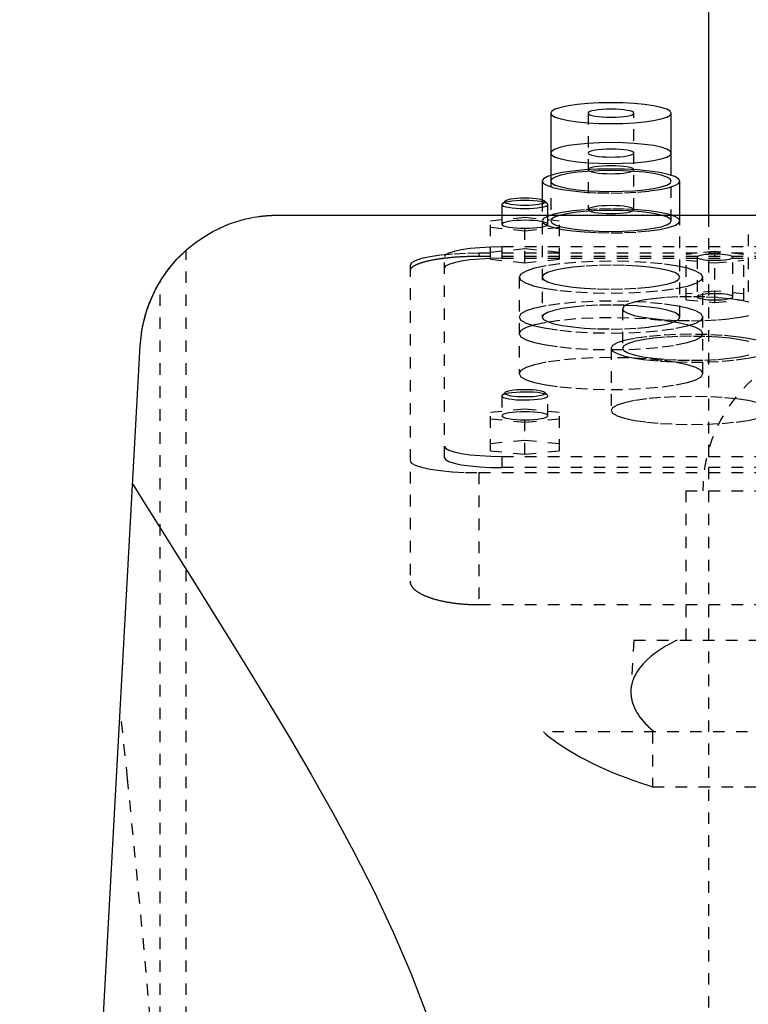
# Model space of a CAD drawing. Extents: x -120 to 120, y -1 to 1086.
# Tile 5 of 7: x -72 to -9, y 703 to 789. Entities that reach past the tile are written whole.
import ezdxf

# ---------------------------------------------------------------- set-up
doc = ezdxf.new("R2010")
doc.units = 0
doc.linetypes.add('DASHED', pattern=[2, 1, -1])
doc.layers.add('AM_0', color=7, linetype='CONTINUOUS')
doc.layers.add('AM_3', color=7, linetype='DASHED')

msp = doc.modelspace()

# ---------------------------------------------------------------- linework, layer by layer
at = {"layer": 'AM_0', "color": 7, "linetype": 'CONTINUOUS'}
for p, q in [((-12.5, 1038.5), (-12.5, 771.5)), ((-26.25, 780.383), (-26.25, 774.978)), ((-15.75, 774.978), (-15.75, 780.383)), ((-27, 774.474), (-27, 772.835)), ((-15, 771.5), (-15, 774.474)), ((-30.223, 772.732), (-30.469, 772.493)), ((-26.531, 772.493), (-26.777, 772.732)), ((-30.469, 772.493), (-30.5, 772.432)), ((-30.5, 772.432), (-30.5, 771.5)), ((-26.5, 771.5), (-26.5, 772.432)), ((-50, 771.5), (50, 771.5)), ((-72.484, 569.6), (-61.982, 760.16))]:
    msp.add_line(p, q, dxfattribs=at)
for points in [[(-15.75, 780.383), (-15.851, 780.561), (-16.15, 780.732), (-16.635, 780.889), (-17.288, 781.028), (-18.083, 781.141), (-18.991, 781.225), (-19.976, 781.277), (-21, 781.295), (-22.024, 781.277), (-23.009, 781.225), (-23.917, 781.141), (-24.712, 781.028), (-25.365, 780.889), (-25.85, 780.732), (-26.149, 780.561), (-26.25, 780.383)], [(-15, 774.474), (-15.115, 774.677), (-15.457, 774.873), (-16.011, 775.053), (-16.757, 775.211), (-17.667, 775.34), (-18.704, 775.437), (-19.829, 775.496), (-21, 775.516), (-22.171, 775.496), (-23.296, 775.437), (-24.333, 775.34), (-25.243, 775.211), (-25.989, 775.053), (-26.543, 774.873), (-26.885, 774.677), (-27, 774.474)], [(-26.5, 772.432), (-26.539, 772.5), (-26.654, 772.566), (-26.841, 772.626), (-27.093, 772.679), (-27.399, 772.722), (-27.749, 772.754), (-28.127, 772.773), (-28.52, 772.779), (-28.913, 772.772), (-29.289, 772.751), (-29.634, 772.718), (-29.936, 772.674), (-30.181, 772.62), (-30.361, 772.559), (-30.469, 772.493)], [(-28.5, 772.982), (-28.846, 772.976), (-29.179, 772.959), (-29.484, 772.93), (-29.751, 772.891), (-29.968, 772.844), (-30.128, 772.79), (-30.223, 772.732)], [(-26.777, 772.732), (-26.872, 772.79), (-27.032, 772.844), (-27.249, 772.891), (-27.516, 772.93), (-27.821, 772.959), (-28.154, 772.976), (-28.5, 772.982)]]:
    msp.add_lwpolyline(points, dxfattribs=at)
for points in [[(-61.982, 760.16, 0), (-61.946, 760.638, 0), (-61.818, 761.58, 0), (-61.618, 762.502, 0), (-61.493, 762.953, 0), (-61.35, 763.396, 0), (-61.016, 764.258, 0), (-60.622, 765.083, 0), (-60.172, 765.867, 0), (-59.669, 766.607, 0), (-59.119, 767.3, 0), (-58.827, 767.629, 0), (-58.525, 767.945, 0), (-57.89, 768.541, 0), (-57.217, 769.087, 0), (-56.494, 769.591, 0), (-55.663, 770.08, 0), (-55.127, 770.35, 0), (-54.967, 770.424, 0), (-54.804, 770.497, 0), (-54.721, 770.532, 0), (-54.638, 770.568, 0), (-54.469, 770.637, 0), (-54.296, 770.705, 0), (-54.209, 770.738, 0), (-54.121, 770.77, 0), (-53.942, 770.834, 0), (-53.759, 770.896, 0), (-53.666, 770.926, 0), (-53.573, 770.956, 0), (-53.383, 771.013, 0), (-53.189, 771.069, 0), (-52.99, 771.122, 0), (-52.786, 771.172, 0), (-52.573, 771.221, 0), (-52.462, 771.245, 0), (-52.346, 771.268, 0), (-52.106, 771.314, 0), (-51.854, 771.356, 0), (-51.701, 771.379, 0), (-51.657, 771.385, 0), (-51.613, 771.391, 0), (-51.59, 771.394, 0), (-51.568, 771.397, 0), (-51.523, 771.403, 0), (-51.478, 771.409, 0), (-51.432, 771.414, 0), (-51.386, 771.42, 0), (-51.34, 771.425, 0), (-51.317, 771.428, 0), (-51.293, 771.43, 0), (-51.247, 771.435, 0), (-51.2, 771.44, 0), (-51.153, 771.444, 0), (-51.106, 771.449, 0), (-51.058, 771.453, 0), (-51.034, 771.455, 0), (-51.01, 771.457, 0), (-50.962, 771.461, 0), (-50.914, 771.465, 0), (-50.89, 771.467, 0), (-50.866, 771.469, 0), (-50.817, 771.472, 0), (-50.769, 771.475, 0), (-50.744, 771.477, 0), (-50.72, 771.478, 0), (-50.671, 771.481, 0), (-50.622, 771.484, 0), (-50.572, 771.486, 0), (-50.523, 771.489, 0), (-50.473, 771.491, 0), (-50.449, 771.492, 0), (-50.424, 771.493, 0), (-50.374, 771.494, 0), (-50.324, 771.496, 0), (-50.275, 771.497, 0), (-50.225, 771.498, 0), (-50.175, 771.499, 0), (-50.15, 771.499, 0), (-50.125, 771.499, 0), (-50.075, 771.5, 0), (-50.025, 771.5, 0), (-50, 771.5, 0)], [(-60.267, 765.713, 0), (-60.178, 765.857, 0), (-59.993, 766.143, 0), (-59.802, 766.422, 0), (-59.706, 766.557, 0), (-59.609, 766.688, 0), (-59.419, 766.935, 0), (-59.237, 767.16, 0), (-59.067, 767.36, 0), (-58.91, 767.538, 0), (-58.759, 767.702, 0), (-58.687, 767.779, 0), (-58.617, 767.852, 0), (-58.485, 767.986, 0), (-58.366, 768.103, 0), (-58.263, 768.202, 0), (-58.175, 768.284, 0), (-58.105, 768.349, 0), (-58.077, 768.375, 0), (-58.053, 768.397, 0), (-58.019, 768.427, 0), (-58.002, 768.442, 0), (-58, 768.444, 0)], [(-61.982, 760.16, 0), (-61.972, 760.323, 0), (-61.945, 760.648, 0), (-61.909, 760.972, 0), (-61.888, 761.134, 0), (-61.865, 761.295, 0), (-61.812, 761.617, 0), (-61.75, 761.937, 0), (-61.679, 762.255, 0), (-61.6, 762.572, 0), (-61.512, 762.886, 0), (-61.465, 763.042, 0), (-61.416, 763.197, 0), (-61.312, 763.506, 0), (-61.199, 763.812, 0), (-61.077, 764.115, 0), (-60.948, 764.414, 0), (-60.81, 764.709, 0), (-60.738, 764.856, 0), (-60.665, 765.001, 0), (-60.511, 765.289, 0), (-60.35, 765.572, 0), (-60.267, 765.713, 0)], [(-62.647, 748.09, 0), (-61.845, 746.794, 0), (-60.178, 744.119, 0), (-58.435, 741.339, 0), (-57.538, 739.912, 0), (-56.627, 738.461, 0), (-54.769, 735.491, 0), (-52.872, 732.435, 0), (-50.953, 729.298, 0), (-49.027, 726.088, 0), (-47.112, 722.808, 0), (-46.165, 721.143, 0), (-45.227, 719.464, 0), (-43.392, 716.06, 0), (-41.63, 712.599, 0), (-39.965, 709.079, 0), (-38.423, 705.5, 0), (-37.036, 701.859, 0)]]:
    msp.add_polyline3d(points, dxfattribs=at)
at = {"layer": 'AM_3', "color": 6, "linetype": 'DASHED'}
for p, q in [((-23, 780.383), (-23, 771.986)), ((-19, 771.986), (-19, 780.383)), ((-26.25, 774.978), (-26.25, 771.001)), ((-15.75, 771.001), (-15.75, 774.978)), ((-27, 772.835), (-27, 762.63)), ((-31.5, 771.019), (-28.5, 771.32)), ((-31.5, 767.66), (-31.5, 771.019)), ((-30.5, 771.5), (-30.5, 770.709)), ((-28.5, 771.32), (-25.5, 771.019)), ((-28.5, 767.359), (-28.5, 771.32)), ((-26.5, 770.709), (-26.5, 771.5)), ((-25.5, 767.66), (-25.5, 771.019)), ((-15, 762.63), (-15, 771.5)), ((-12.5, 771.5), (-12.5, 435.5)), ((-28.5, 770.117), (-31.5, 770.417)), ((-25.5, 770.417), (-28.5, 770.117)), ((-9.048, 769.814), (-9.048, 764.791)), ((-58, 569.6), (-58, 768.444)), ((-28.5, 768.563), (-31.5, 768.262)), ((-30.5, 768.733), (-30.5, 767.748)), ((30.5, 768.733), (-30.5, 768.733)), ((-25.5, 768.262), (-28.5, 768.563)), ((-11.95, 768.34), (-14.45, 768.089)), ((-11.95, 763.891), (-11.95, 768.34)), ((-9.45, 768.089), (-11.95, 768.34)), ((-35.5, 750.383), (-35.5, 767.865)), ((32.5, 768.182), (-32.5, 768.182)), ((-32.5, 768.182), (-32.5, 767.91)), ((32.5, 767.91), (-32.5, 767.91)), ((-31.5, 767.66), (-28.5, 767.359)), ((-30.5, 767.748), (30.5, 767.748)), ((-28.5, 767.359), (-25.5, 767.66)), ((-14.45, 764.141), (-14.45, 768.089)), ((-14.45, 767.588), (-11.95, 767.337)), ((-13.5, 767.839), (-13.5, 764.392)), ((-11.95, 767.337), (-9.45, 767.588)), ((-10.4, 764.392), (-10.4, 767.839)), ((-9.45, 764.141), (-9.45, 768.089)), ((-38.5, 767.14), (-38.5, 739.634)), ((-60.267, 569.6), (-60.267, 765.713)), ((-29, 766.103), (-29, 757.706)), ((-13, 757.706), (-13, 766.103)), ((-11.95, 764.893), (-14.45, 764.642)), ((-9.45, 764.642), (-11.95, 764.893)), ((-14.45, 764.141), (-11.95, 763.891)), ((-11.95, 763.891), (-9.45, 764.141)), ((-20, 763.357), (-20, 759.91)), ((-21, 759.91), (-21, 754.494)), ((-30.469, 755.817), (-30.5, 755.756)), ((-30.5, 755.756), (-30.5, 754.032)), ((-30.223, 756.056), (-30.469, 755.817)), ((-26.531, 755.817), (-26.777, 756.056)), ((-26.5, 754.032), (-26.5, 755.756)), ((-31.5, 754.342), (-28.5, 754.643)), ((-28.5, 754.643), (-25.5, 754.342)), ((-28.5, 750.689), (-28.5, 754.643)), ((-31.5, 750.99), (-31.5, 754.342)), ((-28.5, 753.44), (-31.5, 753.741)), ((-25.5, 753.741), (-28.5, 753.44)), ((-25.5, 750.99), (-25.5, 754.342)), ((-28.5, 751.892), (-31.5, 751.591)), ((-25.5, 751.591), (-28.5, 751.892)), ((-31.5, 750.99), (-28.5, 750.689)), ((-30.5, 750.5), (-30.5, 749.515)), ((-30.5, 750.5), (30.5, 750.5)), ((-28.5, 750.689), (-25.5, 750.99)), ((30.5, 749.515), (-30.5, 749.515)), ((-32.5, 749.081), (32.5, 749.081)), ((-32.5, 749.081), (-32.5, 737.586)), ((-14.5, 747.5), (-14.5, 734.5)), ((-14.5, 747.5), (14.5, 747.5)), ((-32.5, 737.586), (32.5, 737.586)), ((-19, 734.5), (-19.272, 730.154)), ((-19, 734.5), (19, 734.5)), ((26.891, 726.5), (-26.891, 726.5)), ((-17.375, 726.5), (-17.375, 721.733)), ((-17.375, 721.733), (17.375, 721.733))]:
    msp.add_line(p, q, dxfattribs=at)
for points in [[(-26.25, 780.383), (-26.149, 780.205), (-25.85, 780.034), (-25.365, 779.876), (-24.712, 779.738), (-23.917, 779.625), (-23.009, 779.541), (-22.024, 779.489), (-21, 779.471), (-19.976, 779.489), (-18.991, 779.541), (-18.083, 779.625), (-17.288, 779.738), (-16.635, 779.876), (-16.15, 780.034), (-15.851, 780.205), (-15.75, 780.383)], [(-27, 774.474), (-26.885, 774.271), (-26.543, 774.075), (-25.989, 773.895), (-25.243, 773.737), (-24.333, 773.608), (-23.296, 773.511), (-22.171, 773.452), (-21, 773.432), (-19.829, 773.452), (-18.704, 773.511), (-17.667, 773.608), (-16.757, 773.737), (-16.011, 773.895), (-15.457, 774.075), (-15.115, 774.271), (-15, 774.474)], [(-30.223, 772.732), (-30.25, 772.673), (-30.211, 772.615), (-30.108, 772.559), (-29.945, 772.507), (-29.727, 772.462), (-29.463, 772.425), (-29.163, 772.397), (-28.838, 772.38), (-28.5, 772.375), (-28.162, 772.38), (-27.837, 772.397), (-27.537, 772.425), (-27.273, 772.462), (-27.055, 772.507), (-26.892, 772.559), (-26.789, 772.615), (-26.75, 772.673), (-26.777, 772.732)], [(-30.5, 772.432), (-30.462, 772.364), (-30.348, 772.299), (-30.163, 772.239), (-29.914, 772.187), (-29.611, 772.143), (-29.265, 772.111), (-28.89, 772.092), (-28.5, 772.085), (-28.11, 772.092), (-27.735, 772.111), (-27.389, 772.143), (-27.086, 772.187), (-26.837, 772.239), (-26.652, 772.299), (-26.538, 772.364), (-26.5, 772.432)], [(-28.5, 771.056), (-28.89, 771.049), (-29.265, 771.03), (-29.611, 770.998), (-29.914, 770.954), (-30.163, 770.902), (-30.348, 770.842), (-30.462, 770.777), (-30.5, 770.709), (-30.462, 770.641), (-30.348, 770.576), (-30.163, 770.516), (-29.914, 770.463), (-29.611, 770.42), (-29.265, 770.388), (-28.89, 770.368), (-28.5, 770.362), (-28.11, 770.368), (-27.735, 770.388), (-27.389, 770.42), (-27.086, 770.463), (-26.837, 770.516), (-26.652, 770.576), (-26.538, 770.641), (-26.5, 770.709)], [(-26.5, 770.709), (-26.538, 770.777), (-26.652, 770.842), (-26.837, 770.902), (-27.086, 770.954), (-27.389, 770.998), (-27.735, 771.03), (-28.11, 771.049), (-28.5, 771.056)], [(-30.5, 768.733), (-31.475, 768.716), (-32.413, 768.667), (-33.278, 768.587), (-34.036, 768.479), (-34.657, 768.347), (-35.119, 768.197), (-35.404, 768.034), (-35.5, 767.865)], [(-32.5, 768.182), (-33.671, 768.162), (-34.796, 768.103), (-35.833, 768.007), (-36.743, 767.877), (-37.489, 767.719), (-38.043, 767.539), (-38.385, 767.344), (-38.5, 767.14)], [(-30.5, 767.748), (-31.475, 767.732), (-32.413, 767.682), (-33.278, 767.602), (-34.036, 767.494), (-34.657, 767.362), (-35.119, 767.212), (-35.404, 767.049), (-35.5, 766.88)], [(-13.411, 767.749), (-13.281, 767.701), (-13.099, 767.658), (-12.871, 767.622), (-12.608, 767.595), (-12.319, 767.577), (-12.015, 767.57), (-11.709, 767.573), (-11.413, 767.586), (-11.137, 767.61), (-10.893, 767.642), (-10.691, 767.682), (-10.537, 767.728), (-10.439, 767.778), (-10.401, 767.831), (-10.422, 767.884), (-10.504, 767.936), (-10.642, 767.983), (-10.831, 768.025), (-11.064, 768.06), (-11.332, 768.086), (-11.624, 768.102), (-11.928, 768.108), (-12.234, 768.103), (-12.528, 768.088), (-12.8, 768.064), (-13.038, 768.03), (-13.234, 767.989), (-13.38, 767.943), (-13.47, 767.892), (-13.5, 767.839)], [(-13.5, 767.839), (-13.478, 767.793), (-13.411, 767.749)], [(-9.011, 763.936), (-9.757, 764.094), (-10.667, 764.223), (-11.704, 764.32), (-12.829, 764.379), (-14, 764.399), (-15.171, 764.379), (-16.296, 764.32), (-17.333, 764.223), (-18.243, 764.094), (-18.989, 763.936), (-19.543, 763.756), (-19.885, 763.56), (-20, 763.357), (-19.885, 763.154), (-19.543, 762.958), (-18.989, 762.778), (-18.243, 762.62), (-17.333, 762.491), (-16.296, 762.394), (-15.171, 762.335), (-14, 762.315), (-12.829, 762.335), (-11.704, 762.394), (-10.667, 762.491), (-9.757, 762.62), (-9.011, 762.778)], [(-8.18, 760.586), (-9.05, 760.77), (-10.111, 760.921), (-11.321, 761.033), (-12.634, 761.102), (-14, 761.126), (-15.366, 761.102), (-16.679, 761.033), (-17.889, 760.921), (-18.95, 760.77), (-19.82, 760.586), (-20.467, 760.375), (-20.865, 760.147), (-21, 759.91), (-20.865, 759.673), (-20.467, 759.445), (-19.82, 759.235), (-18.95, 759.051), (-17.889, 758.9), (-16.679, 758.787), (-15.366, 758.718), (-14, 758.695), (-12.634, 758.718), (-11.321, 758.787), (-10.111, 758.9), (-9.05, 759.051), (-8.18, 759.235)], [(-9.011, 760.489), (-9.757, 760.647), (-10.667, 760.777), (-11.704, 760.873), (-12.829, 760.932), (-14, 760.952), (-15.171, 760.932), (-16.296, 760.873), (-17.333, 760.777), (-18.243, 760.647), (-18.989, 760.489), (-19.543, 760.309), (-19.885, 760.113), (-20, 759.91), (-19.885, 759.707), (-19.543, 759.511), (-18.989, 759.331), (-18.243, 759.173), (-17.333, 759.044), (-16.296, 758.948), (-15.171, 758.888), (-14, 758.868), (-12.829, 758.888), (-11.704, 758.948), (-10.667, 759.044), (-9.757, 759.173), (-9.011, 759.331)], [(-30.223, 756.056), (-30.25, 755.996), (-30.21, 755.937), (-30.105, 755.881), (-29.939, 755.829), (-29.718, 755.784), (-29.451, 755.747), (-29.147, 755.72), (-28.819, 755.703), (-28.479, 755.698), (-28.139, 755.705), (-27.813, 755.722), (-27.513, 755.751), (-27.251, 755.789), (-27.037, 755.835), (-26.878, 755.888), (-26.781, 755.945), (-26.75, 756.004), (-26.785, 756.063), (-26.886, 756.12), (-27.049, 756.172), (-27.266, 756.217), (-27.531, 756.255), (-27.833, 756.283), (-28.16, 756.3), (-28.5, 756.306)], [(-28.5, 756.306), (-28.846, 756.3), (-29.179, 756.282), (-29.484, 756.253), (-29.751, 756.214), (-29.968, 756.167), (-30.128, 756.114), (-30.223, 756.056)], [(-30.5, 755.756), (-30.461, 755.688), (-30.347, 755.622), (-30.161, 755.562), (-29.911, 755.51), (-29.606, 755.466), (-29.259, 755.434), (-28.882, 755.415), (-28.49, 755.408), (-28.099, 755.416), (-27.723, 755.436), (-27.378, 755.468), (-27.075, 755.512), (-26.828, 755.565), (-26.646, 755.626), (-26.535, 755.691), (-26.5, 755.759), (-26.543, 755.827), (-26.661, 755.892), (-26.85, 755.952), (-27.103, 756.004), (-27.41, 756.047), (-27.76, 756.078), (-28.138, 756.097), (-28.53, 756.103), (-28.92, 756.095), (-29.295, 756.074), (-29.639, 756.041), (-29.938, 755.997), (-30.183, 755.944), (-30.362, 755.883), (-30.469, 755.817)], [(-8.18, 755.169), (-9.05, 755.353), (-10.111, 755.505), (-11.321, 755.617), (-12.634, 755.686), (-14, 755.71), (-15.366, 755.686), (-16.679, 755.617), (-17.889, 755.505), (-18.95, 755.353), (-19.82, 755.169), (-20.467, 754.959), (-20.865, 754.731), (-21, 754.494), (-20.865, 754.257), (-20.467, 754.029), (-19.82, 753.819), (-18.95, 753.634), (-17.889, 753.483), (-16.679, 753.371), (-15.366, 753.302), (-14, 753.278), (-12.634, 753.302), (-11.321, 753.371), (-10.111, 753.483), (-9.05, 753.634), (-8.18, 753.819)], [(-28.5, 754.38), (-28.89, 754.373), (-29.265, 754.353), (-29.611, 754.321), (-29.914, 754.278), (-30.163, 754.225), (-30.348, 754.165), (-30.462, 754.1), (-30.5, 754.032), (-30.462, 753.965), (-30.348, 753.899), (-30.163, 753.839), (-29.914, 753.787), (-29.611, 753.744), (-29.265, 753.711), (-28.89, 753.692), (-28.5, 753.685), (-28.11, 753.692), (-27.735, 753.711), (-27.389, 753.744), (-27.086, 753.787), (-26.837, 753.839), (-26.652, 753.899), (-26.538, 753.965), (-26.5, 754.032)], [(-26.5, 754.032), (-26.538, 754.1), (-26.652, 754.165), (-26.837, 754.225), (-27.086, 754.278), (-27.389, 754.321), (-27.735, 754.353), (-28.11, 754.373), (-28.5, 754.38)], [(-35.5, 751.368), (-35.404, 751.199), (-35.119, 751.036), (-34.657, 750.886), (-34.036, 750.754), (-33.278, 750.646), (-32.413, 750.566), (-31.475, 750.517), (-30.5, 750.5)], [(-35.5, 750.383), (-35.404, 750.214), (-35.119, 750.051), (-34.657, 749.901), (-34.036, 749.769), (-33.278, 749.662), (-32.413, 749.581), (-31.475, 749.532), (-30.5, 749.515)], [(-38.5, 750.123), (-38.385, 749.92), (-38.043, 749.724), (-37.489, 749.544), (-36.743, 749.386), (-35.833, 749.257), (-34.796, 749.16), (-33.671, 749.101), (-32.5, 749.081)]]:
    msp.add_lwpolyline(points, dxfattribs=at)
for points in [[(-23, 780.383), (-22.962, 780.315), (-22.848, 780.25), (-22.663, 780.19), (-22.414, 780.137), (-22.111, 780.094), (-21.765, 780.062), (-21.39, 780.042), (-21, 780.036), (-20.61, 780.042), (-20.235, 780.062), (-19.889, 780.094), (-19.586, 780.137), (-19.337, 780.19), (-19.152, 780.25), (-19.038, 780.315), (-19, 780.383), (-19.038, 780.451), (-19.152, 780.516), (-19.337, 780.576), (-19.586, 780.628), (-19.889, 780.672), (-20.235, 780.704), (-20.61, 780.723), (-21, 780.73), (-21.39, 780.723), (-21.765, 780.704), (-22.111, 780.672), (-22.414, 780.628), (-22.663, 780.576), (-22.848, 780.516), (-22.962, 780.451)], [(-26.25, 776.91), (-26.149, 776.732), (-25.85, 776.561), (-25.365, 776.403), (-24.712, 776.265), (-23.917, 776.152), (-23.009, 776.068), (-22.024, 776.016), (-21, 775.998), (-19.976, 776.016), (-18.991, 776.068), (-18.083, 776.152), (-17.288, 776.265), (-16.635, 776.403), (-16.15, 776.561), (-15.851, 776.732), (-15.75, 776.91), (-15.851, 777.088), (-16.15, 777.259), (-16.635, 777.416), (-17.288, 777.555), (-18.083, 777.668), (-18.991, 777.752), (-19.976, 777.804), (-21, 777.822), (-22.024, 777.804), (-23.009, 777.752), (-23.917, 777.668), (-24.712, 777.555), (-25.365, 777.416), (-25.85, 777.259), (-26.149, 777.088)], [(-23, 776.91), (-22.962, 776.842), (-22.848, 776.777), (-22.663, 776.717), (-22.414, 776.664), (-22.111, 776.621), (-21.765, 776.589), (-21.39, 776.569), (-21, 776.563), (-20.61, 776.569), (-20.235, 776.589), (-19.889, 776.621), (-19.586, 776.664), (-19.337, 776.717), (-19.152, 776.777), (-19.038, 776.842), (-19, 776.91), (-19.038, 776.978), (-19.152, 777.043), (-19.337, 777.103), (-19.586, 777.155), (-19.889, 777.199), (-20.235, 777.231), (-20.61, 777.251), (-21, 777.257), (-21.39, 777.251), (-21.765, 777.231), (-22.111, 777.199), (-22.414, 777.155), (-22.663, 777.103), (-22.848, 777.043), (-22.962, 776.978)], [(-26.25, 774.474), (-26.149, 774.296), (-25.85, 774.125), (-25.365, 773.968), (-24.712, 773.829), (-23.917, 773.716), (-23.009, 773.632), (-22.024, 773.58), (-21, 773.562), (-19.976, 773.58), (-18.991, 773.632), (-18.083, 773.716), (-17.288, 773.829), (-16.635, 773.968), (-16.15, 774.125), (-15.851, 774.296), (-15.75, 774.474), (-15.851, 774.652), (-16.15, 774.823), (-16.635, 774.981), (-17.288, 775.119), (-18.083, 775.232), (-18.991, 775.316), (-19.976, 775.368), (-21, 775.386), (-22.024, 775.368), (-23.009, 775.316), (-23.917, 775.232), (-24.712, 775.119), (-25.365, 774.981), (-25.85, 774.823), (-26.149, 774.652)], [(-23, 775.459), (-22.962, 775.391), (-22.848, 775.326), (-22.663, 775.266), (-22.414, 775.213), (-22.111, 775.17), (-21.765, 775.138), (-21.39, 775.118), (-21, 775.112), (-20.61, 775.118), (-20.235, 775.138), (-19.889, 775.17), (-19.586, 775.213), (-19.337, 775.266), (-19.152, 775.326), (-19.038, 775.391), (-19, 775.459), (-19.038, 775.527), (-19.152, 775.592), (-19.337, 775.652), (-19.586, 775.704), (-19.889, 775.748), (-20.235, 775.78), (-20.61, 775.799), (-21, 775.806), (-21.39, 775.799), (-21.765, 775.78), (-22.111, 775.748), (-22.414, 775.704), (-22.663, 775.652), (-22.848, 775.592), (-22.962, 775.527)], [(-27, 771.001), (-26.885, 770.798), (-26.543, 770.602), (-25.989, 770.422), (-25.243, 770.264), (-24.333, 770.135), (-23.296, 770.038), (-22.171, 769.979), (-21, 769.959), (-19.829, 769.979), (-18.704, 770.038), (-17.667, 770.135), (-16.757, 770.264), (-16.011, 770.422), (-15.457, 770.602), (-15.115, 770.798), (-15, 771.001), (-15.115, 771.204), (-15.457, 771.4), (-16.011, 771.58), (-16.757, 771.738), (-17.667, 771.867), (-18.704, 771.964), (-19.829, 772.023), (-21, 772.043), (-22.171, 772.023), (-23.296, 771.964), (-24.333, 771.867), (-25.243, 771.738), (-25.989, 771.58), (-26.543, 771.4), (-26.885, 771.204)], [(-26.25, 771.001), (-26.149, 770.823), (-25.85, 770.652), (-25.365, 770.495), (-24.712, 770.356), (-23.917, 770.243), (-23.009, 770.159), (-22.024, 770.107), (-21, 770.089), (-19.976, 770.107), (-18.991, 770.159), (-18.083, 770.243), (-17.288, 770.356), (-16.635, 770.495), (-16.15, 770.652), (-15.851, 770.823), (-15.75, 771.001), (-15.851, 771.179), (-16.15, 771.35), (-16.635, 771.508), (-17.288, 771.646), (-18.083, 771.759), (-18.991, 771.843), (-19.976, 771.895), (-21, 771.913), (-22.024, 771.895), (-23.009, 771.843), (-23.917, 771.759), (-24.712, 771.646), (-25.365, 771.508), (-25.85, 771.35), (-26.149, 771.179)], [(-23, 771.986), (-22.962, 771.918), (-22.848, 771.853), (-22.663, 771.793), (-22.414, 771.74), (-22.111, 771.697), (-21.765, 771.665), (-21.39, 771.645), (-21, 771.639), (-20.61, 771.645), (-20.235, 771.665), (-19.889, 771.697), (-19.586, 771.74), (-19.337, 771.793), (-19.152, 771.853), (-19.038, 771.918), (-19, 771.986), (-19.038, 772.054), (-19.152, 772.119), (-19.337, 772.179), (-19.586, 772.231), (-19.889, 772.275), (-20.235, 772.307), (-20.61, 772.326), (-21, 772.333), (-21.39, 772.326), (-21.765, 772.307), (-22.111, 772.275), (-22.414, 772.231), (-22.663, 772.179), (-22.848, 772.119), (-22.962, 772.054)], [(-29, 766.103), (-28.846, 765.832), (-28.391, 765.572), (-27.652, 765.331), (-26.657, 765.121), (-25.445, 764.948), (-24.061, 764.82), (-22.561, 764.741), (-21, 764.714), (-19.439, 764.741), (-17.939, 764.82), (-16.555, 764.948), (-15.343, 765.121), (-14.348, 765.331), (-13.609, 765.572), (-13.154, 765.832), (-13, 766.103), (-13.154, 766.374), (-13.609, 766.635), (-14.348, 766.875), (-15.343, 767.085), (-16.555, 767.258), (-17.939, 767.387), (-19.439, 767.466), (-21, 767.492), (-22.561, 767.466), (-24.061, 767.387), (-25.445, 767.258), (-26.657, 767.085), (-27.652, 766.875), (-28.391, 766.635), (-28.846, 766.374)], [(-27, 766.103), (-26.885, 765.9), (-26.543, 765.704), (-25.989, 765.524), (-25.243, 765.366), (-24.333, 765.237), (-23.296, 765.141), (-22.171, 765.081), (-21, 765.061), (-19.829, 765.081), (-18.704, 765.141), (-17.667, 765.237), (-16.757, 765.366), (-16.011, 765.524), (-15.457, 765.704), (-15.115, 765.9), (-15, 766.103), (-15.115, 766.306), (-15.457, 766.502), (-16.011, 766.682), (-16.757, 766.84), (-17.667, 766.969), (-18.704, 767.066), (-19.829, 767.125), (-21, 767.145), (-22.171, 767.125), (-23.296, 767.066), (-24.333, 766.969), (-25.243, 766.84), (-25.989, 766.682), (-26.543, 766.502), (-26.885, 766.306)], [(-29, 762.63), (-28.846, 762.359), (-28.391, 762.099), (-27.652, 761.858), (-26.657, 761.648), (-25.445, 761.475), (-24.061, 761.347), (-22.561, 761.268), (-21, 761.241), (-19.439, 761.268), (-17.939, 761.347), (-16.555, 761.475), (-15.343, 761.648), (-14.348, 761.858), (-13.609, 762.099), (-13.154, 762.359), (-13, 762.63), (-13.154, 762.901), (-13.609, 763.162), (-14.348, 763.402), (-15.343, 763.613), (-16.555, 763.785), (-17.939, 763.914), (-19.439, 763.993), (-21, 764.019), (-22.561, 763.993), (-24.061, 763.914), (-25.445, 763.785), (-26.657, 763.613), (-27.652, 763.402), (-28.391, 763.162), (-28.846, 762.901)], [(-10.4, 764.392), (-10.43, 764.444), (-10.518, 764.495), (-10.661, 764.541), (-10.854, 764.582), (-11.089, 764.616), (-11.357, 764.641), (-11.648, 764.656), (-11.95, 764.661), (-12.252, 764.656), (-12.543, 764.641), (-12.811, 764.616), (-13.046, 764.582), (-13.239, 764.541), (-13.382, 764.495), (-13.47, 764.444), (-13.5, 764.392), (-13.47, 764.339), (-13.382, 764.289), (-13.239, 764.242), (-13.046, 764.202), (-12.811, 764.168), (-12.543, 764.143), (-12.252, 764.128), (-11.95, 764.123), (-11.648, 764.128), (-11.357, 764.143), (-11.089, 764.168), (-10.854, 764.202), (-10.661, 764.242), (-10.518, 764.289), (-10.43, 764.339)], [(-27, 762.63), (-26.885, 762.427), (-26.543, 762.231), (-25.989, 762.051), (-25.243, 761.893), (-24.333, 761.764), (-23.296, 761.668), (-22.171, 761.608), (-21, 761.588), (-19.829, 761.608), (-18.704, 761.668), (-17.667, 761.764), (-16.757, 761.893), (-16.011, 762.051), (-15.457, 762.231), (-15.115, 762.427), (-15, 762.63), (-15.115, 762.833), (-15.457, 763.029), (-16.011, 763.209), (-16.757, 763.367), (-17.667, 763.496), (-18.704, 763.593), (-19.829, 763.652), (-21, 763.672), (-22.171, 763.652), (-23.296, 763.593), (-24.333, 763.496), (-25.243, 763.367), (-25.989, 763.209), (-26.543, 763.029), (-26.885, 762.833)], [(-29, 761.179), (-28.846, 760.908), (-28.391, 760.648), (-27.652, 760.408), (-26.657, 760.197), (-25.445, 760.024), (-24.061, 759.896), (-22.561, 759.817), (-21, 759.79), (-19.439, 759.817), (-17.939, 759.896), (-16.555, 760.024), (-15.343, 760.197), (-14.348, 760.408), (-13.609, 760.648), (-13.154, 760.908), (-13, 761.179), (-13.154, 761.45), (-13.609, 761.711), (-14.348, 761.951), (-15.343, 762.162), (-16.555, 762.334), (-17.939, 762.463), (-19.439, 762.542), (-21, 762.568), (-22.561, 762.542), (-24.061, 762.463), (-25.445, 762.334), (-26.657, 762.162), (-27.652, 761.951), (-28.391, 761.711), (-28.846, 761.45)], [(-29, 757.706), (-28.846, 757.435), (-28.391, 757.175), (-27.652, 756.935), (-26.657, 756.724), (-25.445, 756.551), (-24.061, 756.423), (-22.561, 756.344), (-21, 756.317), (-19.439, 756.344), (-17.939, 756.423), (-16.555, 756.551), (-15.343, 756.724), (-14.348, 756.935), (-13.609, 757.175), (-13.154, 757.435), (-13, 757.706), (-13.154, 757.977), (-13.609, 758.238), (-14.348, 758.478), (-15.343, 758.689), (-16.555, 758.861), (-17.939, 758.99), (-19.439, 759.069), (-21, 759.096), (-22.561, 759.069), (-24.061, 758.99), (-25.445, 758.861), (-26.657, 758.689), (-27.652, 758.478), (-28.391, 758.238), (-28.846, 757.977)]]:
    msp.add_lwpolyline(points, close=True, dxfattribs=at)
for points in [[(-32.5, 767.91, 0), (-32.542, 767.91, 0), (-32.626, 767.909, 0), (-32.711, 767.909, 0), (-32.753, 767.909, 0), (-32.795, 767.908, 0), (-32.881, 767.907, 0), (-32.966, 767.906, 0), (-33.052, 767.904, 0), (-33.137, 767.903, 0), (-33.223, 767.901, 0), (-33.266, 767.9, 0), (-33.309, 767.898, 0), (-33.396, 767.896, 0), (-33.482, 767.893, 0), (-33.568, 767.89, 0), (-33.654, 767.887, 0), (-33.74, 767.883, 0), (-33.783, 767.881, 0), (-33.826, 767.879, 0), (-33.912, 767.875, 0), (-33.998, 767.87, 0), (-34.041, 767.868, 0), (-34.083, 767.866, 0), (-34.168, 767.861, 0), (-34.253, 767.855, 0), (-34.296, 767.853, 0), (-34.338, 767.85, 0), (-34.422, 767.844, 0), (-34.506, 767.838, 0), (-34.59, 767.832, 0), (-34.673, 767.825, 0), (-34.756, 767.818, 0), (-34.797, 767.815, 0), (-34.838, 767.811, 0), (-34.919, 767.804, 0), (-35.001, 767.796, 0), (-35.081, 767.789, 0), (-35.161, 767.781, 0), (-35.24, 767.772, 0), (-35.28, 767.768, 0), (-35.319, 767.764, 0), (-35.397, 767.755, 0), (-35.474, 767.746, 0), (-35.551, 767.737, 0), (-35.626, 767.727, 0), (-35.701, 767.717, 0), (-35.738, 767.713, 0), (-35.775, 767.708, 0), (-35.849, 767.697, 0), (-35.921, 767.687, 0), (-35.992, 767.677, 0), (-36.063, 767.666, 0), (-36.133, 767.655, 0), (-36.167, 767.65, 0), (-36.201, 767.644, 0), (-36.269, 767.633, 0), (-36.336, 767.621, 0), (-36.401, 767.61, 0), (-36.466, 767.598, 0), (-36.529, 767.586, 0), (-36.561, 767.58, 0), (-36.592, 767.574, 0), (-36.653, 767.562, 0), (-36.714, 767.55, 0), (-36.743, 767.544, 0), (-36.773, 767.537, 0), (-36.832, 767.525, 0), (-36.89, 767.512, 0), (-36.918, 767.505, 0), (-36.947, 767.499, 0), (-37.004, 767.485, 0), (-37.06, 767.472, 0), (-37.115, 767.458, 0), (-37.17, 767.444, 0), (-37.224, 767.43, 0), (-37.25, 767.423, 0), (-37.277, 767.415, 0), (-37.329, 767.401, 0), (-37.38, 767.386, 0), (-37.43, 767.371, 0), (-37.48, 767.356, 0), (-37.528, 767.34, 0), (-37.552, 767.332, 0), (-37.576, 767.325, 0), (-37.622, 767.309, 0), (-37.668, 767.293, 0), (-37.712, 767.277, 0), (-37.755, 767.26, 0), (-37.797, 767.244, 0), (-37.818, 767.236, 0), (-37.839, 767.227, 0), (-37.878, 767.211, 0), (-37.917, 767.194, 0), (-37.955, 767.177, 0), (-37.991, 767.16, 0), (-38.026, 767.142, 0), (-38.044, 767.134, 0), (-38.06, 767.125, 0), (-38.093, 767.107, 0), (-38.125, 767.09, 0), (-38.155, 767.072, 0), (-38.184, 767.054, 0), (-38.212, 767.036, 0), (-38.225, 767.027, 0), (-38.238, 767.018, 0), (-38.264, 767, 0), (-38.288, 766.982, 0), (-38.299, 766.973, 0), (-38.31, 766.964, 0), (-38.332, 766.946, 0), (-38.352, 766.928, 0), (-38.361, 766.919, 0), (-38.371, 766.909, 0), (-38.388, 766.891, 0), (-38.404, 766.873, 0), (-38.419, 766.854, 0), (-38.433, 766.836, 0), (-38.445, 766.818, 0), (-38.451, 766.808, 0), (-38.456, 766.799, 0), (-38.466, 766.781, 0), (-38.475, 766.762, 0), (-38.482, 766.744, 0), (-38.488, 766.726, 0), (-38.493, 766.708, 0), (-38.495, 766.699, 0), (-38.496, 766.689, 0), (-38.499, 766.671, 0), (-38.5, 766.653, 0), (-38.5, 766.644, 0)], [(-38.5, 739.634, 0), (-38.5, 739.62, 0), (-38.499, 739.592, 0), (-38.496, 739.563, 0), (-38.495, 739.549, 0), (-38.493, 739.535, 0), (-38.488, 739.506, 0), (-38.482, 739.478, 0), (-38.475, 739.449, 0), (-38.467, 739.42, 0), (-38.457, 739.391, 0), (-38.452, 739.377, 0), (-38.446, 739.362, 0), (-38.434, 739.333, 0), (-38.42, 739.304, 0), (-38.405, 739.275, 0), (-38.389, 739.246, 0), (-38.372, 739.217, 0), (-38.363, 739.203, 0), (-38.354, 739.188, 0), (-38.334, 739.159, 0), (-38.313, 739.13, 0), (-38.301, 739.116, 0), (-38.29, 739.101, 0), (-38.266, 739.073, 0), (-38.241, 739.044, 0), (-38.228, 739.03, 0), (-38.215, 739.015, 0), (-38.188, 738.987, 0), (-38.159, 738.958, 0), (-38.129, 738.93, 0), (-38.098, 738.902, 0), (-38.065, 738.874, 0), (-38.048, 738.86, 0), (-38.032, 738.846, 0), (-37.997, 738.818, 0), (-37.961, 738.791, 0), (-37.923, 738.764, 0), (-37.885, 738.736, 0), (-37.845, 738.709, 0), (-37.825, 738.696, 0), (-37.805, 738.683, 0), (-37.763, 738.656, 0), (-37.72, 738.63, 0), (-37.676, 738.604, 0), (-37.631, 738.578, 0), (-37.584, 738.552, 0), (-37.561, 738.54, 0), (-37.537, 738.527, 0), (-37.489, 738.502, 0), (-37.44, 738.477, 0), (-37.39, 738.453, 0), (-37.339, 738.429, 0), (-37.287, 738.405, 0), (-37.261, 738.393, 0), (-37.234, 738.381, 0), (-37.181, 738.358, 0), (-37.126, 738.335, 0), (-37.071, 738.313, 0), (-37.015, 738.291, 0), (-36.959, 738.269, 0), (-36.93, 738.258, 0), (-36.902, 738.247, 0), (-36.844, 738.226, 0), (-36.785, 738.205, 0), (-36.756, 738.195, 0), (-36.726, 738.185, 0), (-36.666, 738.165, 0), (-36.605, 738.145, 0), (-36.574, 738.135, 0), (-36.543, 738.125, 0), (-36.479, 738.106, 0), (-36.415, 738.086, 0), (-36.349, 738.067, 0), (-36.283, 738.048, 0), (-36.215, 738.03, 0), (-36.181, 738.021, 0), (-36.147, 738.012, 0), (-36.077, 737.994, 0), (-36.007, 737.976, 0), (-35.935, 737.958, 0), (-35.863, 737.941, 0), (-35.79, 737.925, 0), (-35.753, 737.916, 0), (-35.716, 737.908, 0), (-35.641, 737.892, 0), (-35.565, 737.876, 0), (-35.488, 737.861, 0), (-35.411, 737.846, 0), (-35.333, 737.831, 0), (-35.294, 737.824, 0), (-35.254, 737.817, 0), (-35.175, 737.803, 0), (-35.094, 737.79, 0), (-35.014, 737.776, 0), (-34.932, 737.764, 0), (-34.851, 737.752, 0), (-34.809, 737.746, 0), (-34.768, 737.74, 0), (-34.685, 737.728, 0), (-34.602, 737.717, 0), (-34.518, 737.707, 0), (-34.434, 737.697, 0), (-34.349, 737.687, 0), (-34.306, 737.682, 0), (-34.264, 737.678, 0), (-34.178, 737.669, 0), (-34.093, 737.66, 0), (-34.05, 737.656, 0), (-34.007, 737.653, 0), (-33.921, 737.645, 0), (-33.834, 737.638, 0), (-33.791, 737.635, 0), (-33.748, 737.631, 0), (-33.661, 737.625, 0), (-33.575, 737.62, 0), (-33.488, 737.614, 0), (-33.401, 737.61, 0), (-33.315, 737.605, 0), (-33.271, 737.603, 0), (-33.228, 737.601, 0), (-33.142, 737.598, 0), (-33.055, 737.595, 0), (-32.969, 737.593, 0), (-32.883, 737.59, 0), (-32.797, 737.589, 0), (-32.755, 737.588, 0), (-32.712, 737.587, 0), (-32.627, 737.587, 0), (-32.542, 737.586, 0), (-32.5, 737.586, 0)], [(-15.238, 734.5, 0), (-15.449, 734.396, 0), (-15.856, 734.183, 0), (-16.244, 733.964, 0), (-16.429, 733.852, 0), (-16.61, 733.739, 0), (-16.954, 733.508, 0), (-17.275, 733.273, 0), (-17.573, 733.034, 0), (-17.847, 732.791, 0), (-18.096, 732.544, 0), (-18.212, 732.421, 0), (-18.322, 732.296, 0), (-18.522, 732.046, 0), (-18.698, 731.795, 0), (-18.849, 731.543, 0), (-18.977, 731.292, 0), (-19.08, 731.043, 0), (-19.124, 730.918, 0), (-19.162, 730.794, 0), (-19.222, 730.541, 0), (-19.261, 730.284, 0), (-19.272, 730.154, 0)], [(-19.272, 730.154, 0), (-19.276, 730.053, 0), (-19.275, 729.85, 0), (-19.26, 729.646, 0), (-19.247, 729.543, 0), (-19.231, 729.44, 0), (-19.187, 729.234, 0), (-19.129, 729.027, 0), (-19.057, 728.819, 0), (-18.97, 728.612, 0), (-18.868, 728.404, 0), (-18.812, 728.301, 0), (-18.752, 728.198, 0), (-18.622, 727.992, 0), (-18.478, 727.787, 0), (-18.32, 727.583, 0), (-18.148, 727.381, 0), (-17.963, 727.181, 0), (-17.865, 727.082, 0), (-17.764, 726.984, 0), (-17.553, 726.788, 0), (-17.33, 726.595, 0), (-17.213, 726.5, 0)], [(-59.995, 688.173, 0), (-60.603, 695.589, 0), (-61.836, 709.583, 0), (-63.093, 722.445, 0), (-63.73, 728.445, 0)], [(-26.891, 726.5, 0), (-26.716, 726.351, 0), (-26.347, 726.054, 0), (-25.954, 725.758, 0), (-25.75, 725.61, 0), (-25.539, 725.463, 0), (-25.101, 725.17, 0), (-24.642, 724.88, 0), (-24.16, 724.594, 0), (-23.658, 724.312, 0), (-23.136, 724.035, 0), (-22.868, 723.898, 0), (-22.594, 723.762, 0), (-22.035, 723.496, 0), (-21.457, 723.236, 0), (-20.864, 722.983, 0), (-20.256, 722.737, 0), (-19.635, 722.499, 0), (-19.319, 722.384, 0), (-19.001, 722.27, 0), (-18.357, 722.048, 0), (-17.704, 721.836, 0), (-17.375, 721.733, 0)]]:
    msp.add_polyline3d(points, dxfattribs=at)
msp.add_arc((0, 747.5), 13, 0, 180, dxfattribs=at)

doc.saveas('drawing.dxf')
